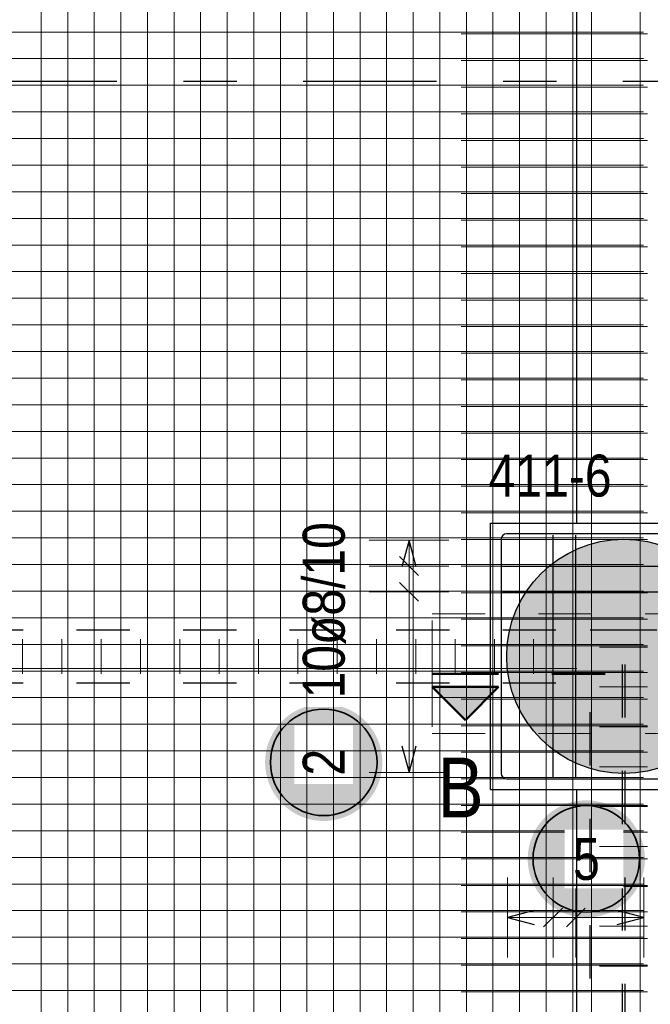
# Model space of a CAD drawing. Header units: millimetres. Extents: x -1.9 to 32.6, y 0 to 21.
# Tile 25 of 59: x 8 to 9.2, y 15.5 to 17.3. Entities that reach past the tile are written whole.
import ezdxf

# ---------------------------------------------------------------- set-up
doc = ezdxf.new("R2010")
doc.units = ezdxf.units.MM
for name, pattern in [('DASHDOT', [1, 0.5, -0.25, 0, -0.25]), ('DASHDOTX2', [2, 1, -0.5, 0, -0.5]), ('HIDDEN', [0.375, 0.25, -0.125])]:
    doc.linetypes.add(name, pattern=pattern)
doc.layers.add('Achsen', color=7, linetype='Continuous', lineweight=20)
doc.layers.add('nplo Bewehrung', color=7, linetype='Continuous', lineweight=20)
doc.styles.add('Arial Narrow', font='ARIALN.TTF')

msp = doc.modelspace()

# ---------------------------------------------------------------- hatches: boundary and pattern name
at = {"lineweight": 13, "true_color": 0xd7ffd7}
msp.add_hatch(color=254, dxfattribs=at).paths.add_polyline_path([(9.335429, 16.125039), (9.335409, 16.128005), (9.335349, 16.130971), (9.335249, 16.133935), (9.335109, 16.136898), (9.334929, 16.139859), (9.334709, 16.142817), (9.334449, 16.145772), (9.33415, 16.148723), (9.333811, 16.15167), (9.333432, 16.154612), (9.333013, 16.157549), (9.332555, 16.160479), (9.332058, 16.163404), (9.331521, 16.166321), (9.330944, 16.169231), (9.330329, 16.172133), (9.329674, 16.175026), (9.328981, 16.17791), (9.328249, 16.180784), (9.327478, 16.183649), (9.326668, 16.186502), (9.32582, 16.189345), (9.324934, 16.192176), (9.32401, 16.194994), (9.323048, 16.1978), (9.322048, 16.200593), (9.321011, 16.203372), (9.319936, 16.206137), (9.318824, 16.208887), (9.317675, 16.211621), (9.316489, 16.21434), (9.315267, 16.217043), (9.314008, 16.219729), (9.312713, 16.222398), (9.311383, 16.225049), (9.310016, 16.227682), (9.308615, 16.230296), (9.307178, 16.232891), (9.305706, 16.235467), (9.3042, 16.238022), (9.30266, 16.240557), (9.301085, 16.243071), (9.299477, 16.245563), (9.297835, 16.248034), (9.29616, 16.250482), (9.294453, 16.252907), (9.292712, 16.25531), (9.29094, 16.257688), (9.289135, 16.260042), (9.287299, 16.262372), (9.285432, 16.264677), (9.283534, 16.266956), (9.281605, 16.26921), (9.279646, 16.271437), (9.277657, 16.273638), (9.275639, 16.275812), (9.273592, 16.277958), (9.271516, 16.280077), (9.269411, 16.282167), (9.267278, 16.284229), (9.265118, 16.286262), (9.262931, 16.288266), (9.260717, 16.29024), (9.258476, 16.292184), (9.25621, 16.294097), (9.253917, 16.29598), (9.2516, 16.297832), (9.249258, 16.299652), (9.246892, 16.30144), (9.244501, 16.303197), (9.242087, 16.304921), (9.239651, 16.306612), (9.237191, 16.308271), (9.23471, 16.309896), (9.232206, 16.311487), (9.229682, 16.313045), (9.227137, 16.314568), (9.224571, 16.316057), (9.221986, 16.317511), (9.219381, 16.31893), (9.216757, 16.320314), (9.214115, 16.321663), (9.211455, 16.322975), (9.208778, 16.324252), (9.206083, 16.325493), (9.203372, 16.326697), (9.200646, 16.327864), (9.197903, 16.328995), (9.195146, 16.330088), (9.192374, 16.331144), (9.189588, 16.332163), (9.186789, 16.333144), (9.183976, 16.334087), (9.181152, 16.334992), (9.178315, 16.335859), (9.175467, 16.336688), (9.172608, 16.337478), (9.169738, 16.33823), (9.166859, 16.338943), (9.16397, 16.339617), (9.161072, 16.340252), (9.158167, 16.340848), (9.155253, 16.341404), (9.152332, 16.341922), (9.149405, 16.342399), (9.146471, 16.342838), (9.143532, 16.343237), (9.140587, 16.343596), (9.137638, 16.343915), (9.134685, 16.344194), (9.131728, 16.344434), (9.128769, 16.344634), (9.125807, 16.344794), (9.122843, 16.344914), (9.119878, 16.344994), (9.116912, 16.345034), (9.113945, 16.345034), (9.110979, 16.344994), (9.108014, 16.344914), (9.10505, 16.344794), (9.102088, 16.344634), (9.099129, 16.344434), (9.096172, 16.344194), (9.093219, 16.343915), (9.09027, 16.343596), (9.087326, 16.343237), (9.084386, 16.342838), (9.081453, 16.342399), (9.078525, 16.341922), (9.075604, 16.341404), (9.072691, 16.340848), (9.069785, 16.340252), (9.066887, 16.339617), (9.063998, 16.338943), (9.061119, 16.33823), (9.05825, 16.337478), (9.055391, 16.336688), (9.052542, 16.335859), (9.049706, 16.334992), (9.046881, 16.334087), (9.044069, 16.333144), (9.041269, 16.332163), (9.038483, 16.331144), (9.035711, 16.330088), (9.032954, 16.328995), (9.030212, 16.327864), (9.027485, 16.326697), (9.024774, 16.325493), (9.022079, 16.324252), (9.019402, 16.322975), (9.016742, 16.321663), (9.0141, 16.320314), (9.011476, 16.31893), (9.008871, 16.317511), (9.006286, 16.316057), (9.00372, 16.314568), (9.001175, 16.313045), (8.998651, 16.311487), (8.996148, 16.309896), (8.993666, 16.308271), (8.991207, 16.306612), (8.98877, 16.304921), (8.986356, 16.303197), (8.983966, 16.30144), (8.981599, 16.299652), (8.979257, 16.297832), (8.97694, 16.29598), (8.974648, 16.294097), (8.972381, 16.292184), (8.97014, 16.29024), (8.967926, 16.288266), (8.965739, 16.286262), (8.963579, 16.284229), (8.961446, 16.282167), (8.959342, 16.280077), (8.957265, 16.277958), (8.955218, 16.275812), (8.9532, 16.273638), (8.951211, 16.271437), (8.949252, 16.26921), (8.947323, 16.266956), (8.945425, 16.264677), (8.943558, 16.262372), (8.941722, 16.260042), (8.939917, 16.257688), (8.938145, 16.25531), (8.936405, 16.252907), (8.934697, 16.250482), (8.933022, 16.248034), (8.93138, 16.245563), (8.929772, 16.243071), (8.928197, 16.240557), (8.926657, 16.238022), (8.925151, 16.235467), (8.923679, 16.232891), (8.922242, 16.230296), (8.920841, 16.227682), (8.919475, 16.225049), (8.918144, 16.222398), (8.916849, 16.219729), (8.915591, 16.217043), (8.914368, 16.21434), (8.913182, 16.211621), (8.912033, 16.208887), (8.910921, 16.206137), (8.909847, 16.203372), (8.908809, 16.200593), (8.907809, 16.1978), (8.906847, 16.194994), (8.905923, 16.192176), (8.905037, 16.189345), (8.904189, 16.186502), (8.903379, 16.183649), (8.902608, 16.180784), (8.901876, 16.17791), (8.901183, 16.175026), (8.900528, 16.172133), (8.899913, 16.169231), (8.899337, 16.166321), (8.8988, 16.163404), (8.898302, 16.160479), (8.897844, 16.157549), (8.897425, 16.154612), (8.897046, 16.15167), (8.896707, 16.148723), (8.896408, 16.145772), (8.896148, 16.142817), (8.895928, 16.139859), (8.895748, 16.136898), (8.895609, 16.133935), (8.895509, 16.130971), (8.895449, 16.128005), (8.895429, 16.125039), (8.895449, 16.122073), (8.895509, 16.119107), (8.895609, 16.116142), (8.895748, 16.113179), (8.895928, 16.110219), (8.896148, 16.10726), (8.896408, 16.104305), (8.896707, 16.101354), (8.897046, 16.098408), (8.897425, 16.095466), (8.897844, 16.092529), (8.898302, 16.089598), (8.8988, 16.086674), (8.899337, 16.083757), (8.899913, 16.080847), (8.900528, 16.077945), (8.901183, 16.075052), (8.901876, 16.072168), (8.902608, 16.069293), (8.903379, 16.066429), (8.904189, 16.063575), (8.905037, 16.060733), (8.905923, 16.057902), (8.906847, 16.055083), (8.907809, 16.052277), (8.908809, 16.049485), (8.909847, 16.046706), (8.910921, 16.043941), (8.912033, 16.041191), (8.913182, 16.038456), (8.914368, 16.035737), (8.915591, 16.033035), (8.916849, 16.030349), (8.918144, 16.02768), (8.919475, 16.025029), (8.920841, 16.022396), (8.922242, 16.019782), (8.923679, 16.017186), (8.925151, 16.014611), (8.926657, 16.012056), (8.928197, 16.009521), (8.929772, 16.007007), (8.93138, 16.004514), (8.933022, 16.002044), (8.934697, 15.999596), (8.936405, 15.99717), (8.938145, 15.994768), (8.939917, 15.99239), (8.941722, 15.990035), (8.943558, 15.987705), (8.945425, 15.985401), (8.947323, 15.983121), (8.949252, 15.980868), (8.951211, 15.97864), (8.9532, 15.976439), (8.955218, 15.974266), (8.957265, 15.972119), (8.959342, 15.970001), (8.961446, 15.96791), (8.963579, 15.965848), (8.965739, 15.963815), (8.967926, 15.961812), (8.97014, 15.959838), (8.972381, 15.957894), (8.974648, 15.955981), (8.97694, 15.954098), (8.979257, 15.952246), (8.981599, 15.950426), (8.983966, 15.948637), (8.986356, 15.946881), (8.98877, 15.945157), (8.991207, 15.943465), (8.993666, 15.941807), (8.996148, 15.940182), (8.998651, 15.938591), (9.001175, 15.937033), (9.00372, 15.93551), (9.006286, 15.934021), (9.008871, 15.932567), (9.011476, 15.931147), (9.0141, 15.929763), (9.016742, 15.928415), (9.019402, 15.927102), (9.022079, 15.925826), (9.024774, 15.924585), (9.027485, 15.923381), (9.030212, 15.922214), (9.032954, 15.921083), (9.035711, 15.91999), (9.038483, 15.918933), (9.041269, 15.917915), (9.044069, 15.916934), (9.046881, 15.91599), (9.049706, 15.915085), (9.052542, 15.914218), (9.055391, 15.91339), (9.05825, 15.912599), (9.061119, 15.911848), (9.063998, 15.911135), (9.066887, 15.910461), (9.069785, 15.909826), (9.072691, 15.90923), (9.075604, 15.908673), (9.078525, 15.908156), (9.081453, 15.907678), (9.084386, 15.90724), (9.087326, 15.906841), (9.09027, 15.906482), (9.093219, 15.906163), (9.096172, 15.905883), (9.099129, 15.905643), (9.102088, 15.905444), (9.10505, 15.905284), (9.108014, 15.905164), (9.110979, 15.905084), (9.113945, 15.905044), (9.116912, 15.905044), (9.119878, 15.905084), (9.122843, 15.905164), (9.125807, 15.905284), (9.128769, 15.905444), (9.131728, 15.905643), (9.134685, 15.905883), (9.137638, 15.906163), (9.140587, 15.906482), (9.143532, 15.906841), (9.146471, 15.90724), (9.149405, 15.907678), (9.152332, 15.908156), (9.155253, 15.908673), (9.158167, 15.90923), (9.161072, 15.909826), (9.16397, 15.910461), (9.166859, 15.911135), (9.169738, 15.911848), (9.172608, 15.912599), (9.175467, 15.91339), (9.178315, 15.914218), (9.181152, 15.915085), (9.183976, 15.91599), (9.186789, 15.916934), (9.189588, 15.917915), (9.192374, 15.918933), (9.195146, 15.91999), (9.197903, 15.921083), (9.200646, 15.922214), (9.203372, 15.923381), (9.206083, 15.924585), (9.208778, 15.925826), (9.211455, 15.927102), (9.214115, 15.928415), (9.216757, 15.929763), (9.219381, 15.931147), (9.221986, 15.932567), (9.224571, 15.934021), (9.227137, 15.93551), (9.229682, 15.937033), (9.232206, 15.938591), (9.23471, 15.940182), (9.237191, 15.941807), (9.239651, 15.943465), (9.242087, 15.945157), (9.244501, 15.946881), (9.246892, 15.948637), (9.249258, 15.950426), (9.2516, 15.952246), (9.253917, 15.954098), (9.25621, 15.955981), (9.258476, 15.957894), (9.260717, 15.959838), (9.262931, 15.961812), (9.265118, 15.963815), (9.267278, 15.965848), (9.269411, 15.96791), (9.271516, 15.970001), (9.273592, 15.972119), (9.275639, 15.974266), (9.277657, 15.976439), (9.279646, 15.97864), (9.281605, 15.980868), (9.283534, 15.983121), (9.285432, 15.985401), (9.287299, 15.987705), (9.289135, 15.990035), (9.29094, 15.99239), (9.292712, 15.994768), (9.294453, 15.99717), (9.29616, 15.999596), (9.297835, 16.002044), (9.299477, 16.004514), (9.301085, 16.007007), (9.30266, 16.009521), (9.3042, 16.012056), (9.305706, 16.014611), (9.307178, 16.017186), (9.308615, 16.019782), (9.310016, 16.022396), (9.311383, 16.025029), (9.312713, 16.02768), (9.314008, 16.030349), (9.315267, 16.033035), (9.316489, 16.035737), (9.317675, 16.038456), (9.318824, 16.041191), (9.319936, 16.043941), (9.321011, 16.046706), (9.322048, 16.049485), (9.323048, 16.052277), (9.32401, 16.055083), (9.324934, 16.057902), (9.32582, 16.060733), (9.326668, 16.063575), (9.327478, 16.066429), (9.328249, 16.069293), (9.328981, 16.072168), (9.329674, 16.075052), (9.330329, 16.077945), (9.330944, 16.080847), (9.331521, 16.083757), (9.332058, 16.086674), (9.332555, 16.089598), (9.333013, 16.092529), (9.333432, 16.095466), (9.333811, 16.098408), (9.33415, 16.101354), (9.334449, 16.104305), (9.334709, 16.10726), (9.334929, 16.110219), (9.335109, 16.113179), (9.335249, 16.116142), (9.335349, 16.119107), (9.335409, 16.122073)])
at = {"lineweight": 25, "true_color": 0x0000ff}
msp.add_hatch(color=5, dxfattribs=at).paths.add_polyline_path([(8.817811, 16.005024), (8.880311, 16.067524), (8.755311, 16.067524)])
at = {"layer": 'Achsen', "lineweight": 25, "true_color": 0xffffff}
for points in [[(8.661976, 15.925993), (8.661909, 15.929831), (8.661708, 15.933666), (8.661374, 15.937491), (8.660906, 15.941302), (8.660305, 15.945094), (8.659572, 15.948863), (8.658709, 15.952604), (8.657715, 15.956313), (8.656592, 15.959984), (8.655342, 15.963615), (8.653966, 15.967199), (8.652466, 15.970734), (8.650843, 15.974213), (8.6491, 15.977634), (8.647239, 15.980993), (8.645261, 15.984284), (8.64317, 15.987504), (8.640968, 15.990649), (8.638657, 15.993715), (8.636241, 15.996699), (8.633722, 15.999597), (8.631104, 16.002405), (8.628389, 16.00512), (8.62558, 16.007738), (8.622683, 16.010257), (8.619699, 16.012674), (8.616633, 16.014984), (8.613487, 16.017187), (8.610267, 16.019278), (8.606976, 16.021255), (8.603618, 16.023117), (8.600197, 16.02486), (8.596717, 16.026483), (8.593183, 16.027983), (8.589598, 16.029359), (8.585968, 16.030609), (8.582296, 16.031731), (8.578588, 16.032725), (8.574846, 16.033589), (8.571077, 16.034321), (8.567285, 16.034922), (8.563474, 16.03539), (8.559649, 16.035725), (8.555815, 16.035926), (8.551976, 16.035993), (8.548137, 16.035926), (8.544303, 16.035725), (8.540478, 16.03539), (8.536667, 16.034922), (8.532875, 16.034321), (8.529106, 16.033589), (8.525365, 16.032725), (8.521656, 16.031731), (8.517984, 16.030609), (8.514354, 16.029359), (8.510769, 16.027983), (8.507235, 16.026483), (8.503755, 16.02486), (8.500334, 16.023117), (8.496976, 16.021255), (8.493685, 16.019278), (8.490465, 16.017187), (8.48732, 16.014984), (8.484253, 16.012674), (8.481269, 16.010257), (8.478372, 16.007738), (8.475564, 16.00512), (8.472849, 16.002405), (8.47023, 15.999597), (8.467711, 15.996699), (8.465295, 15.993715), (8.462984, 15.990649), (8.460782, 15.987504), (8.458691, 15.984284), (8.456713, 15.980993), (8.454852, 15.977634), (8.453109, 15.974213), (8.451486, 15.970734), (8.449986, 15.967199), (8.44861, 15.963615), (8.44736, 15.959984), (8.446237, 15.956313), (8.445244, 15.952604), (8.44438, 15.948863), (8.443647, 15.945094), (8.443047, 15.941302), (8.442579, 15.937491), (8.442244, 15.933666), (8.442043, 15.929831), (8.441976, 15.925993), (8.442043, 15.922154), (8.442244, 15.918319), (8.442579, 15.914494), (8.443047, 15.910683), (8.443647, 15.906891), (8.44438, 15.903122), (8.445244, 15.899381), (8.446237, 15.895672), (8.44736, 15.892001), (8.44861, 15.88837), (8.449986, 15.884786), (8.451486, 15.881251), (8.453109, 15.877772), (8.454852, 15.874351), (8.456713, 15.870993), (8.458691, 15.867701), (8.460782, 15.864481), (8.462984, 15.861336), (8.465295, 15.85827), (8.467711, 15.855286), (8.47023, 15.852388), (8.472849, 15.84958), (8.475564, 15.846865), (8.478372, 15.844247), (8.481269, 15.841728), (8.484253, 15.839311), (8.48732, 15.837001), (8.490465, 15.834798), (8.493685, 15.832707), (8.496976, 15.83073), (8.500334, 15.828868), (8.503755, 15.827125), (8.507235, 15.825503), (8.510769, 15.824002), (8.514354, 15.822626), (8.517984, 15.821376), (8.521656, 15.820254), (8.525365, 15.81926), (8.529106, 15.818396), (8.532875, 15.817664), (8.536667, 15.817063), (8.540478, 15.816595), (8.544303, 15.81626), (8.548137, 15.81606), (8.551976, 15.815993), (8.555815, 15.81606), (8.559649, 15.81626), (8.563474, 15.816595), (8.567285, 15.817063), (8.571077, 15.817664), (8.574846, 15.818396), (8.578588, 15.81926), (8.582296, 15.820254), (8.585968, 15.821376), (8.589598, 15.822626), (8.593183, 15.824002), (8.596717, 15.825503), (8.600197, 15.827125), (8.603618, 15.828868), (8.606976, 15.83073), (8.610267, 15.832707), (8.613487, 15.834798), (8.616633, 15.837001), (8.619699, 15.839311), (8.622683, 15.841728), (8.62558, 15.844247), (8.628389, 15.846865), (8.631104, 15.84958), (8.633722, 15.852388), (8.636241, 15.855286), (8.638657, 15.85827), (8.640968, 15.861336), (8.64317, 15.864481), (8.645261, 15.867701), (8.647239, 15.870993), (8.6491, 15.874351), (8.650843, 15.877772), (8.652466, 15.881251), (8.653966, 15.884786), (8.655342, 15.88837), (8.656592, 15.892001), (8.657715, 15.895672), (8.658709, 15.899381), (8.659572, 15.903122), (8.660305, 15.906891), (8.660906, 15.910683), (8.661374, 15.914494), (8.661708, 15.918319)], [(9.154878, 15.744719), (9.154811, 15.748558), (9.15461, 15.752392), (9.154275, 15.756217), (9.153807, 15.760028), (9.153207, 15.76382), (9.152474, 15.767589), (9.15161, 15.771331), (9.150617, 15.775039), (9.149494, 15.778711), (9.148244, 15.782341), (9.146868, 15.785926), (9.145368, 15.78946), (9.143745, 15.79294), (9.142002, 15.796361), (9.140141, 15.799719), (9.138163, 15.80301), (9.136072, 15.80623), (9.13387, 15.809376), (9.131559, 15.812442), (9.129143, 15.815426), (9.126624, 15.818324), (9.124005, 15.821132), (9.12129, 15.823847), (9.118482, 15.826465), (9.115584, 15.828984), (9.112601, 15.8314), (9.109534, 15.833711), (9.106389, 15.835913), (9.103169, 15.838004), (9.099878, 15.839982), (9.09652, 15.841843), (9.093099, 15.843586), (9.089619, 15.845209), (9.086084, 15.846709), (9.0825, 15.848085), (9.07887, 15.849335), (9.075198, 15.850458), (9.071489, 15.851452), (9.067748, 15.852315), (9.063979, 15.853048), (9.060187, 15.853649), (9.056376, 15.854117), (9.052551, 15.854451), (9.048717, 15.854652), (9.044878, 15.854719), (9.041039, 15.854652), (9.037205, 15.854451), (9.03338, 15.854117), (9.029569, 15.853649), (9.025776, 15.853048), (9.022007, 15.852315), (9.018266, 15.851452), (9.014558, 15.850458), (9.010886, 15.849335), (9.007256, 15.848085), (9.003671, 15.846709), (9.000137, 15.845209), (8.996657, 15.843586), (8.993236, 15.841843), (8.989878, 15.839982), (8.986587, 15.838004), (8.983367, 15.835913), (8.980221, 15.833711), (8.977155, 15.8314), (8.974171, 15.828984), (8.971273, 15.826465), (8.968465, 15.823847), (8.96575, 15.821132), (8.963132, 15.818324), (8.960613, 15.815426), (8.958197, 15.812442), (8.955886, 15.809376), (8.953684, 15.80623), (8.951592, 15.80301), (8.949615, 15.799719), (8.947754, 15.796361), (8.94601, 15.79294), (8.944388, 15.78946), (8.942888, 15.785926), (8.941512, 15.782341), (8.940262, 15.778711), (8.939139, 15.775039), (8.938145, 15.771331), (8.937282, 15.767589), (8.936549, 15.76382), (8.935948, 15.760028), (8.93548, 15.756217), (8.935146, 15.752392), (8.934945, 15.748558), (8.934878, 15.744719), (8.934945, 15.74088), (8.935146, 15.737046), (8.93548, 15.733221), (8.935948, 15.72941), (8.936549, 15.725618), (8.937282, 15.721849), (8.938145, 15.718108), (8.939139, 15.714399), (8.940262, 15.710727), (8.941512, 15.707097), (8.942888, 15.703512), (8.944388, 15.699978), (8.94601, 15.696498), (8.947754, 15.693077), (8.949615, 15.689719), (8.951592, 15.686428), (8.953684, 15.683208), (8.955886, 15.680063), (8.958197, 15.676996), (8.960613, 15.674013), (8.963132, 15.671115), (8.96575, 15.668307), (8.968465, 15.665592), (8.971273, 15.662973), (8.974171, 15.660454), (8.977155, 15.658038), (8.980221, 15.655727), (8.983367, 15.653525), (8.986587, 15.651434), (8.989878, 15.649456), (8.993236, 15.647595), (8.996657, 15.645852), (9.000137, 15.644229), (9.003671, 15.642729), (9.007256, 15.641353), (9.010886, 15.640103), (9.014558, 15.63898), (9.018266, 15.637987), (9.022007, 15.637123), (9.025776, 15.63639), (9.029569, 15.63579), (9.03338, 15.635322), (9.037205, 15.634987), (9.041039, 15.634786), (9.044878, 15.634719), (9.048717, 15.634786), (9.052551, 15.634987), (9.056376, 15.635322), (9.060187, 15.63579), (9.063979, 15.63639), (9.067748, 15.637123), (9.071489, 15.637987), (9.075198, 15.63898), (9.07887, 15.640103), (9.0825, 15.641353), (9.086084, 15.642729), (9.089619, 15.644229), (9.093099, 15.645852), (9.09652, 15.647595), (9.099878, 15.649456), (9.103169, 15.651434), (9.106389, 15.653525), (9.109534, 15.655727), (9.112601, 15.658038), (9.115584, 15.660454), (9.118482, 15.662973), (9.12129, 15.665592), (9.124005, 15.668307), (9.126624, 15.671115), (9.129143, 15.674013), (9.131559, 15.676996), (9.13387, 15.680063), (9.136072, 15.683208), (9.138163, 15.686428), (9.140141, 15.689719), (9.142002, 15.693077), (9.143745, 15.696498), (9.145368, 15.699978), (9.146868, 15.703512), (9.148244, 15.707097), (9.149494, 15.710727), (9.150617, 15.714399), (9.15161, 15.718108), (9.152474, 15.721849), (9.153207, 15.725618), (9.153807, 15.72941), (9.154275, 15.733221), (9.15461, 15.737046)]]:
    msp.add_hatch(color=7, dxfattribs=at).paths.add_polyline_path(points)

# ---------------------------------------------------------------- linework, layer by layer
at = {"color": 3, "linetype": 'Continuous', "lineweight": 25}
for p, q in [((9.02731, 16.375039), (9.02731, 18.712544)), ((8.865042, 15.875039), (8.865042, 16.375039)), ((8.865042, 16.375039), (9.365042, 16.375039)), ((8.865042, 15.875039), (9.365042, 15.875039))]:
    msp.add_line(p, q, dxfattribs=at)
at = {"color": 9, "linetype": 'HIDDEN', "lineweight": 0, "ltscale": 0.25}
for p, q in [((8.755311, 16.092524), (8.755311, 16.2051)), ((8.755311, 16.2051), (9.575103, 16.2051)), ((8.755311, 16.092524), (8.755311, 15.979947)), ((8.755311, 15.979947), (9.575103, 15.979947))]:
    msp.add_line(p, q, dxfattribs=at)
at = {"color": 3, "linetype": 'HIDDEN', "lineweight": 25, "ltscale": 0.25}
for p, q in [((9.05231, 16.175039), (9.112929, 16.175039)), ((9.112929, 11.010045), (9.112929, 16.175039)), ((9.112929, 16.175039), (9.117929, 16.175039)), ((9.117929, 11.010045), (9.117929, 16.175039)), ((9.117929, 16.175039), (9.17731, 16.175039))]:
    msp.add_line(p, q, dxfattribs=at)
at = {"color": 4, "linetype": 'DASHDOT', "lineweight": 50, "ltscale": 0.25}
msp.add_line((8.755311, 16.092524), (9.575103, 16.092524), dxfattribs=at)
msp.add_line((8.755311, 16.092524), (9.575103, 16.092524), dxfattribs=at)
at = {"color": 4, "linetype": 'Continuous', "lineweight": 50}
for p, q in [((8.817811, 16.005024), (8.755311, 16.067524)), ((8.755311, 16.067524), (8.880311, 16.067524)), ((8.880311, 16.067524), (8.817811, 16.005024))]:
    msp.add_line(p, q, dxfattribs=at)
at = {"layer": 'Achsen', "color": 3, "linetype": 'DASHDOTX2', "lineweight": 25, "ltscale": 0.25}
msp.add_line((1.91368, 17.205042), (12.86808, 17.205042), dxfattribs=at)
at = {"layer": 'Achsen', "color": 5, "linetype": 'Continuous', "lineweight": 18, "ltscale": 2}
for p, q in [((8.787095, 16.343039), (8.637095, 16.343039)), ((8.712095, 15.907039), (8.712095, 16.343039)), ((8.637095, 16.294594), (8.787095, 16.294594)), ((8.637095, 16.24615), (8.787095, 16.24615)), ((8.637095, 15.907039), (8.787095, 15.907039)), ((8.897042, 15.70974), (8.897042, 15.55974)), ((8.982376, 15.55974), (8.982376, 15.70974)), ((9.025042, 15.55974), (9.025042, 15.70974)), ((9.153042, 15.55974), (9.153042, 15.70974)), ((9.153042, 15.63474), (8.897042, 15.63474))]:
    msp.add_line(p, q, dxfattribs=at)
at = {"layer": 'Achsen', "color": 3, "linetype": 'Continuous', "lineweight": 25, "ltscale": 2}
for p, q in [((8.712095, 16.343039), (8.698697, 16.293039)), ((8.725492, 16.293039), (8.712095, 16.343039)), ((8.885042, 16.345039), (8.885042, 15.905039)), ((9.335042, 16.355039), (8.895042, 16.355039)), ((8.982376, 15.897539), (8.982376, 16.352539)), ((9.025042, 15.897539), (9.025042, 16.352539)), ((8.694417, 16.312272), (8.729772, 16.276917)), ((8.887541, 16.294594), (9.342541, 16.294594)), ((8.694417, 16.263828), (8.729772, 16.228472)), ((8.887541, 16.24615), (9.342541, 16.24615)), ((8.698697, 15.957039), (8.712095, 15.907039)), ((8.712095, 15.907039), (8.725492, 15.957039)), ((8.895042, 15.895039), (9.335042, 15.895039)), ((8.947042, 15.648137), (8.897042, 15.63474)), ((8.964698, 15.617062), (9.000053, 15.652417)), ((9.007365, 15.617062), (9.04272, 15.652417)), ((9.153042, 15.63474), (9.103042, 15.648137)), ((8.897042, 15.63474), (8.947042, 15.621342)), ((9.103042, 15.621342), (9.153042, 15.63474))]:
    msp.add_line(p, q, dxfattribs=at)
at = {"layer": 'Achsen', "color": 2, "linetype": 'Continuous', "lineweight": 35, "ltscale": 2}
for centre in [(8.551976, 15.925993), (9.044878, 15.744719)]:
    msp.add_circle(centre, 0.1, dxfattribs=at)
at = {"layer": 'Achsen', "color": 3, "linetype": 'Continuous', "lineweight": 25, "ltscale": 2}
for centre, start, end in [((8.895042, 16.345039), 90, 180), ((8.895042, 15.905039), 180, 270)]:
    msp.add_arc(centre, 0.01, start, end, dxfattribs=at)
at = {"layer": 'nplo Bewehrung', "color": 9, "linetype": 'Continuous', "lineweight": 0, "ltscale": 2}
for p, q in [((8.021502, 13.895042), (8.021502, 18.895042)), ((8.071392, 13.895042), (8.071392, 18.895042)), ((8.121282, 13.895042), (8.121282, 18.895042)), ((8.171172, 13.895042), (8.171172, 18.895042)), ((8.221062, 13.895042), (8.221062, 18.895042)), ((8.270953, 13.895042), (8.270953, 18.895042)), ((8.320843, 13.895042), (8.320843, 18.895042)), ((8.370733, 13.895042), (8.370733, 18.895042)), ((8.420623, 13.895042), (8.420623, 18.895042)), ((8.470513, 13.895042), (8.470513, 18.895042)), ((8.620183, 13.895042), (8.620183, 18.895042)), ((8.670073, 13.895042), (8.670073, 18.895042)), ((8.719963, 13.895042), (8.719963, 18.895042)), ((8.769854, 13.895042), (8.769854, 18.895042)), ((8.819744, 13.895042), (8.819744, 18.895042)), ((8.869634, 13.895042), (8.869634, 18.895042)), ((8.919524, 13.895042), (8.919524, 18.895042)), ((8.969414, 13.895042), (8.969414, 18.895042)), ((9.145656, 13.892683), (9.145656, 18.892683)), ((2.650422, 17.297313), (9.14981, 17.297313)), ((2.652922, 17.297313), (9.15231, 17.297313)), ((8.80981, 17.293625), (9.15981, 17.293625)), ((2.650422, 17.247321), (9.14981, 17.247321)), ((2.652922, 17.247321), (9.15231, 17.247321)), ((8.80981, 17.243672), (9.15981, 17.243672)), ((2.650422, 17.19733), (9.14981, 17.19733)), ((2.652922, 17.197329), (9.15231, 17.197329)), ((8.80981, 17.193719), (9.15981, 17.193719)), ((2.650422, 17.147338), (9.14981, 17.147338)), ((2.652922, 17.147338), (9.15231, 17.147338)), ((8.80981, 17.143765), (9.15981, 17.143765)), ((2.650422, 17.097347), (9.14981, 17.097347)), ((2.652922, 17.097346), (9.15231, 17.097346)), ((8.80981, 17.093812), (9.15981, 17.093812)), ((2.650422, 17.047355), (9.14981, 17.047355)), ((2.652922, 17.047355), (9.15231, 17.047355)), ((8.80981, 17.043858), (9.15981, 17.043858)), ((2.650422, 16.997363), (9.14981, 16.997363)), ((2.652922, 16.997363), (9.15231, 16.997363)), ((8.80981, 16.993905), (9.15981, 16.993905)), ((2.650422, 16.947372), (9.14981, 16.947372)), ((2.652922, 16.947371), (9.15231, 16.947371)), ((8.80981, 16.943951), (9.15981, 16.943951)), ((2.650422, 16.89738), (9.14981, 16.89738)), ((2.652922, 16.89738), (9.15231, 16.89738)), ((8.80981, 16.893998), (9.15981, 16.893998)), ((2.650422, 16.847389), (9.14981, 16.847389)), ((2.652922, 16.847388), (9.15231, 16.847388)), ((8.80981, 16.844044), (9.15981, 16.844044)), ((2.650422, 16.797397), (9.14981, 16.797397)), ((2.652922, 16.797397), (9.15231, 16.797397)), ((8.80981, 16.794091), (9.15981, 16.794091)), ((2.650422, 16.747406), (9.14981, 16.747406)), ((2.652922, 16.747405), (9.15231, 16.747405)), ((8.80981, 16.744137), (9.15981, 16.744137)), ((2.650422, 16.697414), (9.14981, 16.697414)), ((2.652922, 16.697413), (9.15231, 16.697413)), ((8.80981, 16.694184), (9.15981, 16.694184)), ((2.650422, 16.647422), (9.14981, 16.647422)), ((2.652922, 16.647422), (9.15231, 16.647422)), ((8.80981, 16.64423), (9.15981, 16.64423)), ((2.650422, 16.597431), (9.14981, 16.597431)), ((2.652922, 16.59743), (9.15231, 16.59743)), ((8.80981, 16.594277), (9.15981, 16.594277)), ((2.650422, 16.547439), (9.14981, 16.547439)), ((2.652922, 16.547439), (9.15231, 16.547439)), ((8.80981, 16.544323), (9.15981, 16.544323)), ((2.650422, 16.497448), (9.14981, 16.497448)), ((2.652922, 16.497447), (9.15231, 16.497447)), ((8.80981, 16.49437), (9.15981, 16.49437)), ((8.80981, 16.444416), (9.15981, 16.444416)), ((8.80981, 16.394463), (9.15981, 16.394463)), ((8.80981, 16.344509), (9.15981, 16.344509)), ((8.80981, 16.294556), (9.15981, 16.294556)), ((8.80981, 16.244602), (9.15981, 16.244602)), ((8.80981, 16.194649), (9.15981, 16.194649)), ((7.98679, 16.092537), (7.98679, 16.157537)), ((8.060577, 16.092537), (8.060577, 16.157537)), ((8.134365, 16.092537), (8.134365, 16.157537)), ((8.208152, 16.092537), (8.208152, 16.157537)), ((8.281939, 16.092537), (8.281939, 16.157537)), ((8.355726, 16.092537), (8.355726, 16.157537)), ((8.429513, 16.092537), (8.429513, 16.157537)), ((8.650875, 16.092537), (8.650875, 16.157537)), ((8.724662, 16.092537), (8.724662, 16.157537)), ((8.798449, 16.092537), (8.798449, 16.157537)), ((8.80981, 16.144696), (9.15981, 16.144696)), ((8.872236, 16.092537), (8.872236, 16.157537)), ((8.946023, 16.092537), (8.946023, 16.157537)), ((9.01981, 16.092537), (9.01981, 16.157537)), ((9.06981, 16.142539), (9.15981, 16.142539)), ((8.80981, 16.094742), (9.15981, 16.094742)), ((9.06981, 16.067641), (9.15981, 16.067641)), ((8.80981, 16.044789), (9.15981, 16.044789)), ((2.650422, 15.997532), (9.14981, 15.997532)), ((2.652922, 15.997531), (9.15231, 15.997531)), ((8.80981, 15.994835), (9.15981, 15.994835)), ((9.06981, 15.992743), (9.15981, 15.992743)), ((8.80981, 15.944882), (9.15981, 15.944882)), ((9.06981, 15.917845), (9.15981, 15.917845)), ((8.80981, 15.894928), (9.15981, 15.894928)), ((2.650422, 15.847557), (9.14981, 15.847557)), ((2.652922, 15.847556), (9.15231, 15.847556)), ((8.80981, 15.844975), (9.15981, 15.844975)), ((9.06981, 15.842947), (9.15981, 15.842947)), ((2.650422, 15.797566), (9.14981, 15.797566)), ((2.652922, 15.797565), (9.15231, 15.797565)), ((8.80981, 15.795021), (9.15981, 15.795021)), ((9.06981, 15.693152), (9.15981, 15.693152)), ((2.650422, 15.647591), (9.14981, 15.647591)), ((2.652922, 15.64759), (9.15231, 15.64759)), ((8.80981, 15.645161), (9.15981, 15.645161)), ((9.06981, 15.618254), (9.15981, 15.618254)), ((2.650422, 15.597599), (9.14981, 15.597599)), ((2.652922, 15.597598), (9.15231, 15.597598)), ((8.80981, 15.595207), (9.15981, 15.595207)), ((2.650422, 15.547608), (9.14981, 15.547608)), ((2.652922, 15.547607), (9.15231, 15.547607)), ((8.80981, 15.545254), (9.15981, 15.545254)), ((9.06981, 15.543356), (9.15981, 15.543356)), ((2.650422, 15.497616), (9.14981, 15.497616)), ((2.652922, 15.497615), (9.15231, 15.497615)), ((8.80981, 15.4953), (9.15981, 15.4953))]:
    msp.add_line(p, q, dxfattribs=at)
at = {"layer": 'nplo Bewehrung', "color": 3, "linetype": 'Continuous', "lineweight": 25}
msp.add_circle((9.115429, 16.125039), 0.22, dxfattribs=at)

# ---------------------------------------------------------------- texts
at = {"color": 2, "lineweight": 35, "style": 'Arial Narrow'}
msp.add_text('411-6', height=0.07875, dxfattribs=at).set_placement((8.861648, 16.425057))
at = {"color": 4, "lineweight": 50, "style": 'Arial Narrow'}
msp.add_text('B', height=0.1125, dxfattribs=at).set_placement((8.766061, 15.822524))
at = {"layer": 'Achsen', "color": 2, "lineweight": 35, "insert": (8.512601, 16.045993), "char_height": 0.07875, "attachment_point": 1, "rotation": 90, "line_spacing_factor": 0.9, "style": 'Arial Narrow', "bg_fill": 3, "box_fill_scale": 1.2, "bg_fill_color": 256, "bg_fill_true_color": 13158600, "bg_fill_transparency": 0}
msp.add_mtext('10ø8/10', dxfattribs=at)

# ---------------------------------------------------------------- next in the draw order: linework, layer by layer
at = {"color": 3, "linetype": 'HIDDEN', "lineweight": 25, "ltscale": 0.25}
for p, q in [((7.487929, 16.175039), (9.05231, 16.175039)), ((7.487929, 16.075037), (9.05231, 16.075037))]:
    msp.add_line(p, q, dxfattribs=at)
at = {"color": 9, "linetype": 'Continuous', "lineweight": 0, "ltscale": 2}
for p, q in [((7.512929, 16.147537), (9.02731, 16.147537)), ((7.512929, 16.102537), (9.02731, 16.102537))]:
    msp.add_line(p, q, dxfattribs=at)
at = {"layer": 'nplo Bewehrung', "color": 9, "linetype": 'Continuous', "lineweight": 0, "ltscale": 2}
for p, q in [((2.650422, 16.447456), (9.14981, 16.447456)), ((2.652922, 16.447455), (9.15231, 16.447455)), ((2.650422, 16.397465), (9.14981, 16.397465)), ((2.652922, 16.397464), (9.15231, 16.397464)), ((2.650422, 16.347473), (9.14981, 16.347473)), ((2.652922, 16.347472), (9.15231, 16.347472)), ((2.650422, 16.297481), (9.14981, 16.297481)), ((2.652922, 16.297481), (9.15231, 16.297481)), ((2.650422, 16.24749), (9.14981, 16.24749)), ((2.652922, 16.247489), (9.15231, 16.247489)), ((2.650422, 16.197498), (9.14981, 16.197498)), ((2.652922, 16.197497), (9.15231, 16.197497)), ((2.650422, 16.147507), (9.14981, 16.147507)), ((2.652922, 16.147506), (9.15231, 16.147506)), ((7.512929, 16.147537), (9.02731, 16.147537)), ((8.5033, 16.092537), (8.5033, 16.157537)), ((8.577087, 16.092537), (8.577087, 16.157537)), ((7.512929, 16.102537), (9.02731, 16.102537)), ((2.650422, 16.097515), (9.14981, 16.097515)), ((2.652922, 16.097514), (9.15231, 16.097514)), ((2.650422, 16.047523), (9.14981, 16.047523)), ((2.652922, 16.047523), (9.15231, 16.047523))]:
    msp.add_line(p, q, dxfattribs=at)

# ---------------------------------------------------------------- next in the draw order: texts
at = {"layer": 'Achsen', "color": 2, "lineweight": 35, "insert": (8.512601, 15.901186), "char_height": 0.07875, "attachment_point": 1, "rotation": 90, "line_spacing_factor": 0.9, "style": 'Arial Narrow', "bg_fill": 3, "box_fill_scale": 1.2, "bg_fill_color": 256, "bg_fill_true_color": 13158600, "bg_fill_transparency": 0}
msp.add_mtext('2', dxfattribs=at)
at = {"layer": 'Achsen', "color": 2, "lineweight": 35, "insert": (9.020072, 15.784094), "char_height": 0.07875, "attachment_point": 1, "line_spacing_factor": 0.9, "style": 'Arial Narrow', "bg_fill": 3, "box_fill_scale": 1.2, "bg_fill_color": 256, "bg_fill_true_color": 13158600, "bg_fill_transparency": 0}
msp.add_mtext('5', dxfattribs=at)

# ---------------------------------------------------------------- next in the draw order: linework, layer by layer
at = {"color": 3, "linetype": 'HIDDEN', "lineweight": 25, "ltscale": 0.25}
msp.add_line((9.05231, 13.920046), (9.05231, 16.075037), dxfattribs=at)
at = {"color": 3, "linetype": 'Continuous', "lineweight": 25}
msp.add_line((9.02731, 13.113859), (9.02731, 15.875039), dxfattribs=at)
at = {"layer": 'nplo Bewehrung', "color": 9, "linetype": 'Continuous', "lineweight": 0, "ltscale": 2}
for p, q in [((9.054463, 13.915356), (9.054463, 18.915356)), ((8.520403, 13.895042), (8.520403, 18.895042)), ((8.570293, 13.895042), (8.570293, 18.895042)), ((9.019304, 13.895042), (9.019304, 18.895042)), ((2.650422, 15.94754), (9.14981, 15.94754)), ((2.652922, 15.947539), (9.15231, 15.947539)), ((2.650422, 15.897549), (9.14981, 15.897549)), ((2.652922, 15.897548), (9.15231, 15.897548)), ((9.06981, 15.76805), (9.15981, 15.76805)), ((2.650422, 15.747574), (9.14981, 15.747574)), ((2.652922, 15.747573), (9.15231, 15.747573)), ((8.80981, 15.745068), (9.15981, 15.745068)), ((2.650422, 15.697582), (9.14981, 15.697582)), ((2.652922, 15.697581), (9.15231, 15.697581)), ((8.80981, 15.695114), (9.15981, 15.695114))]:
    msp.add_line(p, q, dxfattribs=at)

doc.saveas('drawing.dxf')
